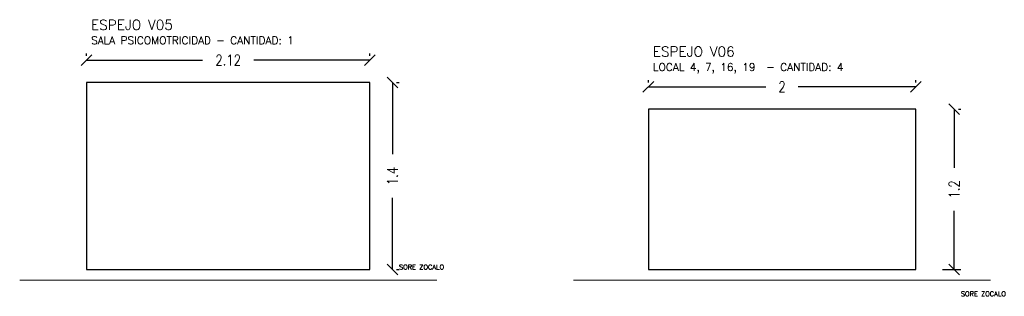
# Model space of a CAD drawing. Extents: x 56.5 to 80.7, y 41.3 to 51.5.
# Tile 3 of 3: x 73.4 to 80.7, y 46 to 48. Entities that reach past the tile are written whole.
import ezdxf

# ---------------------------------------------------------------- set-up
doc = ezdxf.new("R2010")
doc.units = 0
doc.header["$PDMODE"] = 3
doc.layers.add('D PAVIMENTO', color=4, linetype='Continuous')
doc.layers.add('TXT COTA', color=3, linetype='Continuous')
doc.styles.add('ESC20', font='romans.shx', dxfattribs={"height": 0.03})
doc.styles.add('SaAS simplex', font='simplex.shx', dxfattribs={"width": 0.8})
doc.dimstyles.new('COTAS 75', dxfattribs={"dimscale": 0.01, "dimtxt": 8, "dimasz": 8, "dimexe": 5, "dimexo": 20, "dimgap": 10, "dimtad": 0, "dimzin": 9, "dimdsep": 46, "dimtxsty": 'SaAS simplex', "dimblk": 'OBLIQUE', "dimcen": 0, "dimclrd": 8, "dimclre": 8, "dimclrt": 256, "dimadec": 1, "dimazin": 0, "dimtfac": 1, "dimtmove": 2, "dimatfit": 3, "dimldrblk": 'OBLIQUE', "dimfxl": 10, "dimlwd": -1, "dimlwe": -1, "dimarcsym": 0})

# ---------------------------------------------------------------- blocks, each defined once
blk = doc.blocks.new('_Oblique')
at = {"color": 0, "lineweight": -2}
blk.add_line((-0.5, -0.5), (0.5, 0.5), dxfattribs=at)
blk = doc.blocks.new('*D110')
at = {"layer": 'Defpoints', "color": 0, "transparency": 16777216}
for p in [(75.9741, 47.5766), (76.1419, 47.5766), (75.9741, 46.1766)]:
    blk.add_point(p, dxfattribs=at)
at = {"layer": 'TXT COTA', "color": 8, "transparency": 16777216}
for p, q in [((76.1419, 47.5766), (76.1419, 47.0391)), ((76.1741, 47.5766), (76.1919, 47.5766)), ((76.1419, 46.1766), (76.1419, 46.7141)), ((76.1741, 46.1766), (76.1919, 46.1766))]:
    blk.add_line(p, q, dxfattribs=at)
at = {"layer": 'TXT COTA', "color": 8, "transparency": 16777216, "xscale": 0.08, "yscale": 0.08, "zscale": 0.08}
for p, rotation in [((76.1419, 47.5766), 90), ((76.1419, 46.1766), 270)]:
    blk.add_blockref('_Oblique', p, dxfattribs=dict(at, rotation=rotation))
at = {"layer": 'TXT COTA', "transparency": 16777216, "insert": (76.1419, 46.8766), "char_height": 0.08, "attachment_point": 5, "rotation": 90, "style": 'SaAS simplex'}
blk.add_mtext('1.4', dxfattribs=at)
blk = doc.blocks.new('*D111')
at = {"layer": 'Defpoints', "color": 0, "transparency": 16777216}
for p in [(75.9741, 47.7444), (73.8541, 47.5766), (75.9741, 47.5766)]:
    blk.add_point(p, dxfattribs=at)
at = {"layer": 'TXT COTA', "color": 8, "transparency": 16777216}
for p, q in [((73.8541, 47.7766), (73.8541, 47.7944)), ((73.8541, 47.7444), (74.7226, 47.7444)), ((75.9741, 47.7444), (75.1055, 47.7444)), ((75.9741, 47.7766), (75.9741, 47.7944))]:
    blk.add_line(p, q, dxfattribs=at)
at = {"layer": 'TXT COTA', "color": 8, "transparency": 16777216, "xscale": 0.08, "yscale": 0.08, "zscale": 0.08, "rotation": 180}
blk.add_blockref('_Oblique', (73.8541, 47.7444), dxfattribs=at)
at = {"layer": 'TXT COTA', "color": 8, "transparency": 16777216, "xscale": 0.08, "yscale": 0.08, "zscale": 0.08}
blk.add_blockref('_Oblique', (75.9741, 47.7444), dxfattribs=at)
at = {"layer": 'TXT COTA', "transparency": 16777216, "insert": (74.9141, 47.7444), "char_height": 0.08, "attachment_point": 5, "style": 'SaAS simplex'}
blk.add_mtext('2.12', dxfattribs=at)
blk = doc.blocks.new('*D112')
at = {"layer": 'Defpoints', "color": 0, "transparency": 16777216}
for p in [(80.1769, 47.3766), (80.3447, 47.3766), (80.0569, 46.1766)]:
    blk.add_point(p, dxfattribs=at)
at = {"layer": 'TXT COTA', "color": 8, "transparency": 16777216}
for p, q in [((80.3447, 47.3766), (80.3447, 46.9375)), ((80.3769, 47.3766), (80.3947, 47.3766)), ((80.3447, 46.1766), (80.3447, 46.6156)), ((80.2569, 46.1766), (80.3947, 46.1766))]:
    blk.add_line(p, q, dxfattribs=at)
at = {"layer": 'TXT COTA', "color": 8, "transparency": 16777216, "xscale": 0.08, "yscale": 0.08, "zscale": 0.08}
for p, rotation in [((80.3447, 47.3766), 90), ((80.3447, 46.1766), 270)]:
    blk.add_blockref('_Oblique', p, dxfattribs=dict(at, rotation=rotation))
at = {"layer": 'TXT COTA', "transparency": 16777216, "insert": (80.3447, 46.7766), "char_height": 0.08, "attachment_point": 5, "rotation": 90, "style": 'SaAS simplex'}
blk.add_mtext('1.2', dxfattribs=at)
blk = doc.blocks.new('*D113')
at = {"layer": 'Defpoints', "color": 0, "transparency": 16777216}
for p in [(80.0569, 47.5444), (78.0569, 47.3766), (80.0569, 47.3766)]:
    blk.add_point(p, dxfattribs=at)
at = {"layer": 'TXT COTA', "color": 8, "transparency": 16777216}
for p, q in [((78.0569, 47.5766), (78.0569, 47.5944)), ((80.0569, 47.5766), (80.0569, 47.5944)), ((78.0569, 47.5444), (78.9356, 47.5444)), ((80.0569, 47.5444), (79.1783, 47.5444))]:
    blk.add_line(p, q, dxfattribs=at)
at = {"layer": 'TXT COTA', "color": 8, "transparency": 16777216, "xscale": 0.08, "yscale": 0.08, "zscale": 0.08, "rotation": 180}
blk.add_blockref('_Oblique', (78.0569, 47.5444), dxfattribs=at)
at = {"layer": 'TXT COTA', "color": 8, "transparency": 16777216, "xscale": 0.08, "yscale": 0.08, "zscale": 0.08}
blk.add_blockref('_Oblique', (80.0569, 47.5444), dxfattribs=at)
at = {"layer": 'TXT COTA', "transparency": 16777216, "insert": (79.0569, 47.5444), "char_height": 0.08, "attachment_point": 5, "style": 'SaAS simplex'}
blk.add_mtext('2', dxfattribs=at)

msp = doc.modelspace()

# ---------------------------------------------------------------- linework, layer by layer
at = {"color": 1}
for points in [[(73.8541, 46.1766), (75.9741, 46.1766), (75.9741, 47.5766), (73.8541, 47.5766)], [(78.0569, 46.1766), (80.0569, 46.1766), (80.0569, 47.3766), (78.0569, 47.3766)]]:
    msp.add_lwpolyline(points, close=True, dxfattribs=at)
at = {"layer": 'D PAVIMENTO', "color": 6, "linetype": 'Continuous', "lineweight": 13}
for p, q in [((73.3541, 46.0966), (76.4741, 46.0966)), ((77.4969, 46.0966), (80.6169, 46.0966))]:
    msp.add_line(p, q, dxfattribs=at)

# ---------------------------------------------------------------- texts
at = {"layer": 'TXT COTA', "ltscale": 0.025, "attachment_point": 1, "style": 'ESC20'}
for s, insert, char_height, width in [('ESPEJO V05\\P{\\H0.7754x;SALA PSICOMOTRICIDAD - CANTIDAD: 1 }', (73.8878, 48.0455), 0.0748, 2.47296), ('ESPEJO V06\\P{\\H0.7754x;LOCAL 4, 7, 16, 19  - CANTIDAD: 4}', (78.0906, 47.8455), 0.0748, 2.47296), ('SORE ZOCALO', (76.1919, 46.2127), 0.036088, 0.429192), ('SORE ZOCALO', (80.3947, 46.0127), 0.036088, 0.429192)]:
    msp.add_mtext(s, dxfattribs=dict(at, insert=insert, char_height=char_height, width=width))

# ---------------------------------------------------------------- dimensions: what is measured, and where the dimension line sits
at = {"layer": 'TXT COTA', "color": 2}
for base, p1, p2, picture, middle in [((75.9741, 47.7444), (73.8541, 47.5766), (75.9741, 47.5766), '*D111', (74.9141, 47.7444)), ((80.0569, 47.5444), (78.0569, 47.3766), (80.0569, 47.3766), '*D113', (79.0569, 47.5444))]:
    dim = msp.add_linear_dim(base=base, p1=p1, p2=p2, dimstyle='COTAS 75', dxfattribs=at)
    dim.commit()
    dim.dimension.update_dxf_attribs({"geometry": picture, "text_midpoint": middle})
for base, p1, p2, picture, middle in [((76.1419, 47.5766), (75.9741, 46.1766), (75.9741, 47.5766), '*D110', (76.1419, 46.8766)), ((80.3447, 47.3766), (80.0569, 46.1766), (80.1769, 47.3766), '*D112', (80.3447, 46.7766))]:
    dim = msp.add_linear_dim(base=base, p1=p1, p2=p2, angle=90, dimstyle='COTAS 75', dxfattribs=at)
    dim.commit()
    dim.dimension.update_dxf_attribs({"geometry": picture, "text_midpoint": middle})

doc.saveas('drawing.dxf')
